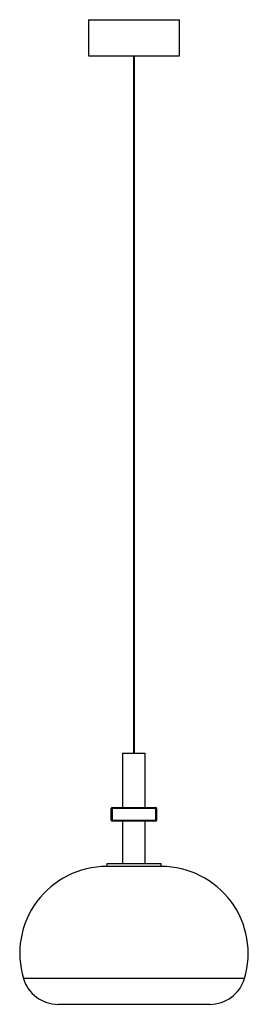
# Model space of a CAD drawing. Header units: millimetres. Extents: x -149 to 103, y -187 to 900.
import ezdxf

# ---------------------------------------------------------------- set-up
doc = ezdxf.new("R2010")
doc.units = ezdxf.units.MM

msp = doc.modelspace()

# ---------------------------------------------------------------- linework, layer by layer
at = {"color": 7, "linetype": 'Continuous', "lineweight": 25}
for p, q in [((-72.9, 900.4), (-72.9, 860.4)), ((-72.9, 900.4), (27.1, 900.4)), ((27.1, 860.4), (27.1, 900.4)), ((-72.9, 860.4), (27.1, 860.4)), ((-23.4, 860.4), (-23.4, 90.4)), ((-22.4, 90.4), (-22.4, 860.4)), ((-35.4, 90.4), (-35.4, 30.4)), ((-35.4, 90.4), (-10.4, 90.4)), ((-10.4, 30.4), (-10.4, 90.4)), ((2.1, 29.4), (-47.9, 29.4)), ((-47.9, 16.4), (-47.9, 29.4)), ((-46.9, 30.4), (-46.9, 15.4)), ((-46.9, 30.4), (1.1, 30.4)), ((1.1, 15.4), (1.1, 30.4)), ((2.1, 29.4), (2.1, 16.4)), ((-47.9, 16.4), (2.1, 16.4)), ((1.1, 15.4), (-46.9, 15.4)), ((-35.4, 15.4), (-35.4, -31.6)), ((-10.4, -31.6), (-10.4, 15.4)), ((-52.9, -31.6), (-52.9, -34.6)), ((7.1, -31.6), (-52.9, -31.6)), ((7.1, -34.6), (7.1, -31.6)), ((7.1, -34.6), (-52.9, -34.6)), ((60.6, -186.8), (-106.4, -186.8))]:
    msp.add_line(p, q, dxfattribs=at)
at = {"color": 8, "linetype": 'Continuous', "lineweight": 25}
msp.add_line((98.9, -158.4), (-144.7, -158.4), dxfattribs=at)
at = {"color": 7, "linetype": 'Continuous', "lineweight": 25}
for centre, radius, start, end in [((-46.9, 29.4), 1, 90, 180), ((1.1, 29.4), 1, 0, 90), ((-46.9, 16.4), 1, 180, 270), ((1.1, 16.4), 1, 270, 360), ((-52.9, -130.5), 95.9, 90, 196.885), ((7.1, -130.5), 95.9, 343.115, 90), ((-106.4, -146.8), 40, 196.885, 270), ((60.6, -146.8), 40, 270, 343.115)]:
    msp.add_arc(centre, radius, start, end, dxfattribs=at)

doc.saveas('drawing.dxf')
